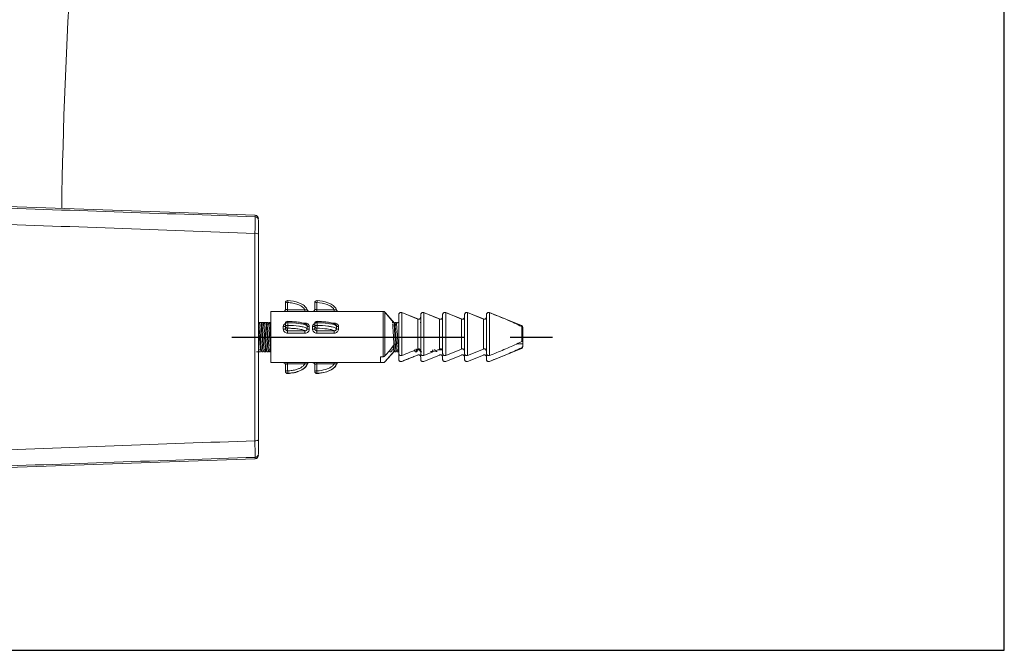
# Model space of a CAD drawing. Header units: millimetres. Extents: x 4288 to 4827, y 1699 to 2080.
# Tile 10 of 12: x 4692 to 4827, y 1699 to 1785. Entities that reach past the tile are written whole.
import ezdxf

# ---------------------------------------------------------------- set-up
doc = ezdxf.new("R2010")
doc.units = ezdxf.units.MM
doc.linetypes.add('CENTER', pattern=[50.8, 31.75, -6.35, 6.35, -6.35])
doc.layers.add('Center', color=1, linetype='CENTER')

# ---------------------------------------------------------------- blocks, each defined once
blk = doc.blocks.new('A$C34BC19C4')
at = {"color": 0, "linetype": 'Continuous'}
for p, q in [((855.36, 0), (855.36, 604.8)), ((0, 0), (855.36, 0))]:
    blk.add_line(p, q, dxfattribs=at)
blk = doc.blocks.new('A$C6A392255')
at = {"color": 7, "linetype": 'Continuous', "lineweight": 15}
for p, q in [((96.87, 35.9), (22.35, 38.5)), ((96.86, 5.07), (96.86, 33.43)), ((97.35, 33.3), (97.35, 5.2)), ((22.35, 0), (96.87, 2.6))]:
    blk.add_line(p, q, dxfattribs=at)
at = {"color": 8, "linetype": 'Continuous', "lineweight": 15}
for p, q in [((96.87, 35.7), (96.87, 35.9)), ((96.87, 2.6), (96.87, 2.8))]:
    blk.add_line(p, q, dxfattribs=at)
at = {"color": 7, "linetype": 'Continuous', "lineweight": 15}
for centre, radius, start, end in [((770.34, 26.28), 700, 173.56497, 179.13701), ((96.85, 35.4), 0.5, 0, 88), ((96.85, 35.2), 0.5, 0.0043, 88.0047), ((96.97, 32.83), 0.608, 51.588, 100.7989), ((96.97, 5.67), 0.608, 259.2011, 308.412), ((96.85, 3.3), 0.5, 271.9953, 359.9957), ((96.85, 3.1), 0.5, 272, 0)]:
    blk.add_arc(centre, radius, start, end, dxfattribs=at)
for points, knots in [([(22.35, 38.29), (34.35, 37.87), (59.19, 37.01), (84.02, 36.15), (96.87, 35.7)], [0, 0, 0, 0, 0.482903, 1, 1, 1, 1]), ([(96.86, 33.43), (84, 33.89), (59.17, 34.8), (34.33, 35.7), (22.35, 36.14)], [0, 0, 0, 0, 0.517743, 1, 1, 1, 1]), ([(96.86, 33.43), (96.86, 33.75), (96.87, 34.38), (96.87, 35.13), (96.87, 35.6), (96.87, 35.67), (96.87, 35.7)], [0, 0, 0, 0, 0.257765, 0.515551, 0.773231, 1, 1, 1, 1]), ([(97.35, 35.2), (97.35, 35.17), (97.35, 35.12), (97.35, 34.72), (97.35, 34.1), (97.35, 33.57), (97.35, 33.3)], [0, 0, 0, 0, 0.226758, 0.484429, 0.742217, 1, 1, 1, 1]), ([(22.35, 2.36), (34.33, 2.8), (59.17, 3.7), (84, 4.61), (96.86, 5.07)], [0, 0, 0, 0, 0.482257, 1, 1, 1, 1]), ([(96.87, 2.8), (96.87, 2.84), (96.87, 2.92), (96.87, 3.45), (96.86, 4.19), (96.86, 4.79), (96.86, 5.07)], [0, 0, 0, 0, 0.257547, 0.51509, 0.772644, 1, 1, 1, 1]), ([(97.35, 5.2), (97.35, 4.96), (97.35, 4.46), (97.35, 3.84), (97.35, 3.4), (97.35, 3.33), (97.35, 3.3)], [0, 0, 0, 0, 0.227373, 0.484931, 0.742465, 1, 1, 1, 1]), ([(96.87, 2.8), (84.02, 2.35), (59.19, 1.49), (34.35, 0.63), (22.35, 0.21)], [0, 0, 0, 0, 0.517097, 1, 1, 1, 1])]:
    blk.add_open_spline(points, degree=3, knots=knots, dxfattribs=at)
blk = doc.blocks.new('A$C06210D0F')
at = {"color": 7, "linetype": 'Continuous', "lineweight": 15}
for p, q in [((3.68, 3.8), (3.68, 4.69)), ((3.98, 4.72), (3.98, 3.74)), ((4, 4.99), (4, 4.99)), ((7.68, 3.8), (7.68, 4.69)), ((7.98, 4.72), (7.98, 3.74)), ((8, 4.99), (8, 4.99)), ((17.05, 3.5), (1.68, 3.5)), ((1.68, 3.5), (1.68, 3.5)), ((1.68, 1.25), (1.68, 3.5)), ((1.68, 2.02), (1.68, 3.5)), ((3.68, 3.77), (3.68, 3.8)), ((3.98, 3.74), (6.33, 3.74)), ((7.68, 3.77), (7.68, 3.8)), ((7.98, 3.74), (10.33, 3.74)), ((17.27, 3.4), (17.27, 3.4)), ((17.27, 3.4), (18.66, 1.76)), ((18.66, 1.84), (17.31, 3.36)), ((19.18, -2.24), (19.18, 3.06)), ((19.18, 1.98), (19.18, 3.06)), ((19.6, 3.34), (19.6, -2.52)), ((19.6, 3.34), (21.77, 2.45)), ((21.77, 2.47), (19.68, 3.3)), ((22.18, -2.24), (22.18, 3.06)), ((22.18, 2.78), (22.18, 3.06)), ((22.6, 3.34), (22.6, -2.52)), ((24.77, 2.47), (23.01, 3.17)), ((25.18, -2.24), (25.18, 3.06)), ((25.18, 2.78), (25.18, 3.06)), ((25.6, 3.34), (25.6, -2.52)), ((25.6, 3.34), (27.77, 2.45)), ((27.77, 2.47), (25.68, 3.3)), ((28.18, -2.24), (28.18, 3.06)), ((28.18, 2.78), (28.18, 3.06)), ((28.6, 3.34), (28.6, -2.52)), ((28.6, 3.34), (30.77, 2.45)), ((30.77, 2.47), (28.68, 3.3)), ((31.18, -2.24), (31.18, 3.06)), ((31.18, 2.78), (31.18, 3.06)), ((31.6, 3.34), (31.6, -2.52)), ((35.99, 1.58), (31.67, 3.31)), ((32.09, 3.14), (31.78, 3.26)), ((0.29, 2), (0.09, 2)), ((0.43, 1.99), (0.36, 1.88)), ((0.63, 2), (0.43, 2)), ((0.64, 1.75), (0.44, 1.75)), ((0.71, 1.88), (0.64, 1.99)), ((0.99, 2), (0.79, 2)), ((1.13, 1.99), (1.06, 1.88)), ((1.33, 2), (1.13, 2)), ((1.34, 1.75), (1.14, 1.75)), ((1.41, 1.88), (1.35, 1.99)), ((1.69, 2), (1.49, 2)), ((3.38, 1.08), (3.38, 1.42)), ((3.68, 1.49), (3.68, 1.86)), ((3.68, 1.17), (3.68, 1.49)), ((4, 1.97), (4, 1.6)), ((7.38, 1.08), (7.38, 1.42)), ((7.68, 1.49), (7.68, 1.86)), ((7.68, 1.17), (7.68, 1.49)), ((8, 1.97), (8, 1.6)), ((18.49, 2), (18.29, 2)), ((18.83, 2), (18.63, 2)), ((18.84, 1.75), (18.67, 1.75)), ((18.91, 1.88), (18.85, 1.99)), ((19.19, 2), (18.99, 2)), ((19.18, 2.04), (19.18, 2)), ((19.18, 1.99), (19.18, 1.93)), ((21.77, -1.64), (21.77, 2.45)), ((22.18, 2), (22.13, 2)), ((24.77, -1.64), (24.77, 2.45)), ((27.77, -1.64), (27.77, 2.45)), ((30.77, -1.64), (30.77, 2.45)), ((36, -0.61), (36, 1.42)), ((1.68, -3.5), (1.68, 1.25)), ((3.98, 1.21), (3.98, 0.86)), ((3.98, 0.86), (6.33, 0.86)), ((3.98, 0.86), (3.98, 0.53)), ((6.33, 0.53), (3.98, 0.53)), ((6.33, 0.86), (6.33, 0.53)), ((7.98, 1.21), (7.98, 0.86)), ((7.98, 0.86), (10.33, 0.86)), ((7.98, 0.86), (7.98, 0.53)), ((10.33, 0.53), (7.98, 0.53)), ((10.33, 0.86), (10.33, 0.53)), ((36.18, 1.3), (36.18, 1.18)), ((36.18, 1.18), (36.18, 1.18)), ((36.18, 1.03), (36.18, 1.18)), ((36.18, 0.97), (36.18, 0.99)), ((36.18, 0.99), (36.18, -0.17)), ((35.33, -0.94), (36.18, -0.94)), ((36.18, -0.94), (36.18, -0.17)), ((36.18, -1.07), (36.18, -0.94)), ((-0.26, -2), (-0.06, -2)), ((0.07, -1.95), (0.08, -1.95)), ((0.08, -1.75), (0.29, -1.75)), ((0.08, -2), (0.28, -2)), ((0.28, -1.95), (0.3, -1.95)), ((0.3, -1.99), (0.36, -1.88)), ((0.44, -2), (0.64, -2)), ((0.71, -1.88), (0.77, -1.99)), ((0.78, -1.75), (0.99, -1.75)), ((0.78, -2), (0.98, -2)), ((1, -1.99), (1.06, -1.88)), ((1.14, -2), (1.34, -2)), ((1.41, -1.88), (1.47, -1.99)), ((1.48, -1.75), (1.68, -1.75)), ((1.48, -2), (1.68, -2)), ((1.68, -3.5), (1.68, -1.74)), ((16.68, -2.69), (16.68, -3.49)), ((17.05, -2.69), (16.68, -2.69)), ((17.27, -3.4), (18.55, -1.91)), ((17.27, -3.4), (18.59, -1.92)), ((17.94, -2), (18.14, -2)), ((18.28, -1.75), (18.49, -1.75)), ((18.64, -2), (18.84, -2)), ((18.91, -1.88), (18.97, -1.99)), ((18.98, -1.75), (19.18, -1.75)), ((18.98, -2), (19.17, -2)), ((19.18, -3.06), (19.18, -1.98)), ((19.18, -2.24), (19.18, -3.06)), ((21.41, -1.91), (21.44, -1.95)), ((21.44, -2), (21.64, -2)), ((21.78, -1.75), (21.99, -1.75)), ((24.77, -1.64), (22.6, -2.52)), ((22.6, -3.33), (24.77, -2.46)), ((22.6, -3.33), (24.77, -2.46)), ((23.54, -1.97), (23.74, -1.97)), ((24.21, -1.91), (24.24, -1.93)), ((24.24, -1.96), (24.44, -1.96)), ((24.56, -1.75), (24.95, -1.75)), ((25, -1.74), (25.08, -1.69)), ((27.77, -1.64), (25.6, -2.52)), ((25.6, -3.33), (27.77, -2.46)), ((25.6, -3.33), (27.77, -2.46)), ((30.77, -1.64), (28.6, -2.52)), ((28.6, -3.33), (30.77, -2.46)), ((28.6, -3.33), (30.77, -2.46)), ((31.6, -3.33), (35.99, -1.57)), ((1.68, -3.5), (17.05, -3.5)), ((1.68, -3.5), (1.68, -3.5)), ((3.68, -4.66), (3.68, -3.77)), ((6.33, -3.67), (3.98, -3.67)), ((3.98, -3.67), (3.98, -4.64)), ((7.68, -4.66), (7.68, -3.77)), ((10.33, -3.67), (7.98, -3.67)), ((7.98, -3.67), (7.98, -4.64)), ((16.68, -3.49), (17.05, -3.49)), ((17.64, -2.98), (17.27, -3.4)), ((17.27, -3.4), (17.27, -3.4)), ((19.56, -3.35), (19.6, -3.33)), ((19.6, -3.33), (19.6, -3.33)), ((19.98, -3.18), (20.91, -2.81)), ((22.18, -2.74), (22.18, -3.06)), ((22.18, -3.06), (22.18, -2.74)), ((22.56, -3.35), (22.6, -3.33)), ((22.6, -3.33), (22.6, -3.33)), ((25.18, -2.74), (25.18, -3.06)), ((25.18, -3.06), (25.18, -2.74)), ((25.56, -3.35), (25.6, -3.33)), ((25.6, -3.33), (25.6, -3.33)), ((28.18, -2.74), (28.18, -3.06)), ((28.18, -3.06), (28.18, -2.74)), ((28.56, -3.35), (28.6, -3.33)), ((28.6, -3.33), (28.6, -3.33)), ((31.18, -2.74), (31.18, -3.06)), ((31.18, -3.06), (31.18, -2.74)), ((31.56, -3.35), (31.6, -3.33)), ((32.48, -2.98), (31.6, -3.33)), ((31.6, -3.33), (31.6, -3.33)), ((3.68, -4.69), (3.68, -4.66)), ((4, -4.96), (4, -4.99)), ((4, -4.99), (4, -4.99)), ((7.68, -4.69), (7.68, -4.66)), ((8, -4.96), (8, -4.99)), ((8, -4.99), (8, -4.99))]:
    blk.add_line(p, q, dxfattribs=at)
at = {"color": 8, "linetype": 'Continuous', "lineweight": 15}
for p, q in [((3.98, 3.74), (3.98, 3.5)), ((6.33, 3.74), (6.33, 3.5)), ((7.98, 3.74), (7.98, 3.5)), ((10.33, 3.74), (10.33, 3.5)), ((17.05, -2.69), (17.05, 3.5)), ((17.27, 3.4), (17.27, -2.59)), ((6.04, 1.91), (6.33, 1.91)), ((6.33, 1.91), (6.33, 1.79)), ((10.04, 1.91), (10.33, 1.91)), ((10.33, 1.91), (10.33, 1.79)), ((18.66, 1.75), (18.66, 1.84)), ((24.95, -1.75), (24.95, -1.65)), ((25, -1.64), (25, -1.74)), ((3.98, -3.67), (3.98, -3.5)), ((6.33, -3.67), (6.33, -3.5)), ((7.98, -3.67), (7.98, -3.5)), ((10.33, -3.67), (10.33, -3.5)), ((17.05, -3.5), (17.05, -3.49))]:
    blk.add_line(p, q, dxfattribs=at)
at = {"color": 7, "linetype": 'Continuous', "lineweight": 15, "flags": 128}
for points in [[(19.2, 3.17), (19.19, 3.13), (19.18, 3.06)], [(22.2, 3.17), (22.19, 3.13), (22.18, 3.06)], [(25.2, 3.17), (25.19, 3.13), (25.18, 3.06)], [(28.2, 3.17), (28.19, 3.13), (28.18, 3.06)], [(31.2, 3.17), (31.19, 3.13), (31.18, 3.06)], [(3.38, 1.42), (3.44, 1.42), (3.5, 1.43), (3.55, 1.44), (3.6, 1.46), (3.63, 1.47), (3.66, 1.5), (3.68, 1.52), (3.68, 1.54)], [(4, 1.97), (3.94, 1.97), (3.88, 1.96), (3.83, 1.95), (3.78, 1.94), (3.74, 1.92), (3.71, 1.9), (3.69, 1.88), (3.68, 1.86)], [(3.68, 1.49), (3.69, 1.51), (3.71, 1.53), (3.74, 1.55), (3.78, 1.57), (3.83, 1.58), (3.88, 1.59), (3.94, 1.59), (4, 1.6)], [(3.98, 2.14), (3.99, 2.16), (3.99, 2.16), (3.99, 2.15), (4, 2.14), (4, 2.11), (4, 2.07), (4, 2.02), (4, 1.97)], [(7.38, 1.42), (7.44, 1.42), (7.5, 1.43), (7.55, 1.44), (7.6, 1.46), (7.63, 1.47), (7.66, 1.5), (7.68, 1.52), (7.68, 1.54)], [(8, 1.97), (7.94, 1.97), (7.88, 1.96), (7.83, 1.95), (7.78, 1.94), (7.74, 1.92), (7.71, 1.9), (7.69, 1.88), (7.68, 1.86)], [(7.68, 1.49), (7.69, 1.51), (7.71, 1.53), (7.74, 1.55), (7.78, 1.57), (7.83, 1.58), (7.88, 1.59), (7.94, 1.59), (8, 1.6)], [(7.98, 2.14), (7.99, 2.16), (7.99, 2.16), (7.99, 2.15), (8, 2.14), (8, 2.11), (8, 2.07), (8, 2.02), (8, 1.97)], [(18.8, 1.75), (18.73, 1.78), (18.66, 1.84)], [(3.38, 1.08), (3.44, 1.08), (3.5, 1.08), (3.55, 1.09), (3.6, 1.1), (3.63, 1.12), (3.66, 1.13), (3.68, 1.15), (3.68, 1.17)], [(7.38, 1.08), (7.44, 1.08), (7.5, 1.08), (7.55, 1.09), (7.6, 1.1), (7.63, 1.12), (7.66, 1.13), (7.68, 1.15), (7.68, 1.17)], [(22.14, -2), (22.24, -2), (22.34, -2)]]:
    blk.add_lwpolyline(points, dxfattribs=at)
at = {"color": 7, "linetype": 'Continuous', "lineweight": 15}
for centre, radius, start, end in [((3.98, 4.69), 0.3, 86.892, 179.9098), ((3.91, 3.72), 1, 85.7255, 103.0242), ((3.98, 4.69), 0.3, 86.9786, 90), ((7.98, 4.69), 0.3, 86.892, 179.9098), ((7.91, 3.72), 1, 85.7255, 103.0242), ((7.98, 4.69), 0.3, 86.9786, 90), ((3.38, 3.8), 0.3, 274.6722, 359.9923), ((3.38, 3.8), 0.3, 274.6767, 328.8176), ((7.38, 3.8), 0.3, 274.6722, 359.9923), ((7.38, 3.8), 0.3, 274.6767, 328.8176), ((17.05, 3.2), 0.3, 41.6335, 90), ((19.48, 3.06), 0.3, 68.1986, 153.8982), ((19.48, 3.06), 0.3, 89.712, 154.8125), ((21.88, 2.74), 0.3, 248.1986, 0), ((22.48, 3.06), 0.3, 68.1986, 153.8982), ((22.48, 3.06), 0.3, 89.7113, 154.8125), ((24.88, 2.74), 0.3, 248.1986, 0), ((25.48, 3.06), 0.3, 68.1986, 153.8982), ((25.48, 3.06), 0.3, 89.7116, 154.8125), ((27.88, 2.74), 0.3, 248.1986, 0), ((28.48, 3.06), 0.3, 68.1986, 153.8982), ((28.48, 3.06), 0.3, 89.7119, 154.8125), ((30.88, 2.74), 0.3, 248.1986, 0), ((31.48, 3.06), 0.3, 68.1986, 153.8982), ((31.48, 3.06), 0.3, 89.712, 154.8125), ((3.97, 1.85), 0.291, 88.1152, 177.9822), ((3.97, 1.5), 0.291, 182.0178, 271.8848), ((0.27, 1.55), 3.73, 354.6735, 0.6354), ((6.91, 1.81), 0.39, 229.4461, 275.0795), ((7.97, 1.85), 0.291, 88.1152, 177.9822), ((7.97, 1.5), 0.291, 182.0178, 271.8848), ((4.27, 1.55), 3.73, 354.6735, 0.6354), ((10.91, 1.81), 0.39, 229.4461, 275.0795), ((35.88, 1.3), 0.3, 0, 68.1986), ((6.89, 1.54), 0.465, 239.2113, 276.2375), ((10.89, 1.54), 0.465, 239.2113, 276.2375), ((35.88, -1.3), 0.3, 291.8014, 0), ((18.88, -2.04), 0.3, 7.6056, 70.1019), ((24.95, -1.65), 0.1, 270, 300), ((3.38, -3.8), 0.3, 0.0014, 44.0334), ((6.94, -3.8), 0.3, 94.6855, 164.0626), ((7.38, -3.8), 0.3, 0.0014, 44.0334), ((10.94, -3.8), 0.3, 94.6855, 164.0626), ((17.05, -3.2), 0.3, 270, 318.3665), ((3.91, -5.64), 1, 85.7255, 103.0242), ((3.98, -4.66), 0.3, 180.0902, 273.108), ((3.98, -4.69), 0.3, 180, 273.0214), ((3.98, -4.69), 0.3, 180.0902, 273.108), ((-19.96, -5.98), 23.98, 2.4379, 3.2074), ((7.91, -5.64), 1, 85.7255, 103.0242), ((7.98, -4.66), 0.3, 180.0902, 273.108), ((7.98, -4.69), 0.3, 180, 273.0214), ((7.98, -4.69), 0.3, 180.0902, 273.108), ((-15.96, -5.98), 23.98, 2.4379, 3.2074)]:
    blk.add_arc(centre, radius, start, end, dxfattribs=at)
at = {"color": 8, "linetype": 'Continuous', "lineweight": 15}
for centre, radius, start, end in [((19.72, 3.96), 15.75, 176.2246, 177.2323), ((23.72, 3.96), 15.75, 176.2246, 177.2323), ((3.38, 3.8), 0.3, 328.82, 359.9995), ((7.38, 3.8), 0.3, 328.82, 359.9995), ((3.38, -3.8), 0.3, 44.0332, 85.3165), ((3.38, -3.77), 0.297, 0.1185, 64.7223), ((6.94, -3.77), 0.298, 115.3617, 163.8507), ((7.38, -3.8), 0.3, 44.0332, 85.3165), ((7.38, -3.77), 0.297, 0.1185, 64.7223), ((10.94, -3.77), 0.298, 115.3617, 163.8507)]:
    blk.add_arc(centre, radius, start, end, dxfattribs=at)
at = {"color": 7, "linetype": 'Continuous', "lineweight": 15}
for points, knots in [([(6.33, 3.74), (6.3, 3.79), (6.22, 3.93), (6.03, 4.1), (5.75, 4.29), (5.31, 4.49), (4.7, 4.65), (4.22, 4.7), (3.98, 4.72)], [0, 0, 0, 0, 0.068066, 0.175004, 0.286423, 0.455384, 0.724229, 1, 1, 1, 1]), ([(4, 4.99), (4.51, 4.93), (5.18, 4.85), (6, 4.48), (6.4, 4.18), (6.6, 3.87), (6.64, 3.75), (6.65, 3.72)], [0, 0, 0, 0, 0.493059, 0.652398, 0.874608, 0.966543, 1, 1, 1, 1]), ([(10.33, 3.74), (10.3, 3.79), (10.17, 4.01), (9.83, 4.25), (9.09, 4.59), (8.46, 4.66), (7.98, 4.72)], [0, 0, 0, 0, 0.068236, 0.286198, 0.45558, 1, 1, 1, 1]), ([(8, 4.99), (8.51, 4.93), (9.18, 4.85), (10, 4.48), (10.4, 4.18), (10.6, 3.87), (10.64, 3.75), (10.65, 3.72)], [0, 0, 0, 0, 0.493059, 0.652398, 0.874608, 0.966543, 1, 1, 1, 1]), ([(3.68, 3.8), (3.68, 3.79), (3.69, 3.75), (3.67, 3.69), (3.64, 3.65), (3.64, 3.65)], [0, 0, 0, 0, 0.13658, 0.860781, 1, 1, 1, 1]), ([(3.68, 3.8), (3.68, 3.8), (3.69, 3.79), (3.74, 3.78), (3.82, 3.76), (3.9, 3.74), (3.96, 3.74), (3.98, 3.74)], [0, 0, 0, 0, 0.213325, 0.428609, 0.646172, 0.861726, 1, 1, 1, 1]), ([(6.33, 3.74), (6.34, 3.74), (6.37, 3.73), (6.42, 3.72), (6.5, 3.71), (6.55, 3.71), (6.6, 3.71), (6.64, 3.72), (6.65, 3.72), (6.65, 3.72)], [0, 0, 0, 0, 0.027434, 0.231118, 0.301702, 0.519144, 0.581325, 0.782015, 1, 1, 1, 1]), ([(6.71, 3.61), (6.69, 3.64), (6.66, 3.67), (6.66, 3.71), (6.65, 3.72)], [0, 0, 0, 0, 0.808383, 1, 1, 1, 1]), ([(6.93, 3.5), (6.93, 3.5), (6.93, 3.5), (6.9, 3.5), (6.86, 3.51), (6.79, 3.54), (6.73, 3.58), (6.71, 3.61), (6.71, 3.61)], [0, 0, 0, 0, 0.002336, 0.099023, 0.278707, 0.572544, 0.968674, 1, 1, 1, 1]), ([(7.68, 3.8), (7.68, 3.79), (7.69, 3.75), (7.67, 3.69), (7.64, 3.65), (7.64, 3.65)], [0, 0, 0, 0, 0.13658, 0.860781, 1, 1, 1, 1]), ([(7.68, 3.8), (7.68, 3.8), (7.69, 3.79), (7.74, 3.78), (7.82, 3.76), (7.9, 3.74), (7.96, 3.74), (7.98, 3.74)], [0, 0, 0, 0, 0.2133253, 0.4286089, 0.6461721, 0.8617265, 1, 1, 1, 1]), ([(10.33, 3.74), (10.34, 3.74), (10.37, 3.73), (10.42, 3.72), (10.5, 3.71), (10.55, 3.71), (10.6, 3.71), (10.64, 3.72), (10.65, 3.72), (10.65, 3.72)], [0, 0, 0, 0, 0.027434, 0.231118, 0.301702, 0.519144, 0.581325, 0.782015, 1, 1, 1, 1]), ([(10.71, 3.61), (10.69, 3.64), (10.66, 3.67), (10.66, 3.71), (10.65, 3.72)], [0, 0, 0, 0, 0.808383, 1, 1, 1, 1]), ([(10.93, 3.5), (10.93, 3.5), (10.93, 3.5), (10.9, 3.5), (10.86, 3.51), (10.79, 3.54), (10.73, 3.58), (10.71, 3.61), (10.71, 3.61)], [0, 0, 0, 0, 0.002336, 0.099023, 0.278707, 0.572544, 0.968674, 1, 1, 1, 1]), ([(19.18, 3.06), (19.18, 3.06), (19.18, 3.1), (19.19, 3.15), (19.21, 3.18), (19.22, 3.19)], [0, 0, 0, 0, 0.059523, 0.864176, 1, 1, 1, 1]), ([(22.18, 2.74), (22.18, 2.74), (22.18, 2.7), (22.17, 2.62), (22.11, 2.53), (22.04, 2.46), (21.95, 2.43), (21.86, 2.42), (21.8, 2.44), (21.77, 2.45)], [0, 0, 0, 0, 0.011379, 0.207261, 0.407026, 0.550454, 0.702586, 0.855025, 1, 1, 1, 1]), ([(22.18, 3.06), (22.18, 3.06), (22.18, 3.1), (22.19, 3.15), (22.21, 3.18), (22.22, 3.19)], [0, 0, 0, 0, 0.059523, 0.864176, 1, 1, 1, 1]), ([(22.6, 3.34), (22.96, 3.19), (23.69, 2.9), (24.41, 2.6), (24.77, 2.45)], [0, 0, 0, 0, 0.499977, 1, 1, 1, 1]), ([(25.18, 2.74), (25.18, 2.74), (25.18, 2.7), (25.17, 2.62), (25.11, 2.53), (25.04, 2.46), (24.95, 2.43), (24.86, 2.42), (24.8, 2.44), (24.77, 2.45)], [0, 0, 0, 0, 0.011379, 0.207261, 0.407026, 0.550454, 0.702586, 0.855025, 1, 1, 1, 1]), ([(25.18, 3.06), (25.18, 3.06), (25.18, 3.1), (25.19, 3.15), (25.21, 3.18), (25.22, 3.19)], [0, 0, 0, 0, 0.059523, 0.864176, 1, 1, 1, 1]), ([(28.18, 2.74), (28.18, 2.74), (28.18, 2.7), (28.17, 2.62), (28.11, 2.53), (28.04, 2.46), (27.95, 2.43), (27.86, 2.42), (27.8, 2.44), (27.77, 2.45)], [0, 0, 0, 0, 0.011379, 0.207261, 0.407026, 0.550454, 0.702586, 0.855025, 1, 1, 1, 1]), ([(28.18, 3.06), (28.18, 3.06), (28.18, 3.1), (28.19, 3.15), (28.21, 3.18), (28.22, 3.19)], [0, 0, 0, 0, 0.059523, 0.864176, 1, 1, 1, 1]), ([(31.18, 2.74), (31.18, 2.74), (31.18, 2.7), (31.17, 2.62), (31.11, 2.53), (31.04, 2.46), (30.95, 2.43), (30.86, 2.42), (30.8, 2.44), (30.77, 2.45)], [0, 0, 0, 0, 0.011379, 0.207261, 0.407026, 0.550454, 0.702586, 0.855025, 1, 1, 1, 1]), ([(31.18, 3.06), (31.18, 3.06), (31.18, 3.1), (31.19, 3.15), (31.21, 3.18), (31.22, 3.19)], [0, 0, 0, 0, 0.059523, 0.864176, 1, 1, 1, 1]), ([(31.6, 3.34), (32.41, 3.01), (33.56, 2.55), (35.03, 1.91), (35.67, 1.59), (36, 1.42)], [0, 0, 0, 0, 0.548068, 0.773865, 1, 1, 1, 1]), ([(0, 1.52), (0, 1.48), (0.02, 1.37), (0.05, 1), (0.09, 0.47), (0.13, -0.13), (0.17, -0.72), (0.2, -1.22), (0.24, -1.57), (0.27, -1.74), (0.28, -1.73), (0.28, -1.73)], [0, 0, 0, 0, 0.052408, 0.18512, 0.317834, 0.450548, 0.583264, 0.715979, 0.848694, 0.981405, 1, 1, 1, 1]), ([(0.09, 1.95), (0.1, 1.96), (0.12, 2.01), (0.16, 1.66), (0.21, 0.97), (0.26, 0.07), (0.31, -0.85), (0.36, -1.57), (0.4, -1.96), (0.42, -1.95), (0.43, -1.95)], [0, 0, 0, 0, 0.0581409, 0.2066501, 0.3551604, 0.5036724, 0.6521839, 0.8006943, 0.9492032, 1, 1, 1, 1]), ([(0.29, 1.95), (0.3, 1.96), (0.32, 2.01), (0.36, 1.66), (0.41, 0.97), (0.46, 0.07), (0.51, -0.85), (0.56, -1.58), (0.6, -1.98), (0.63, -1.96), (0.64, -1.95)], [0, 0, 0, 0, 0.057032, 0.201548, 0.346066, 0.490585, 0.635106, 0.779625, 0.924142, 1, 1, 1, 1]), ([(0.45, 1.73), (0.42, 1.78), (0.38, 1.86), (0.33, 1.95), (0.3, 1.99)], [0, 0, 0, 0, 0.4998658, 1, 1, 1, 1]), ([(0.43, 1.95), (0.44, 1.97), (0.46, 1.99), (0.48, 1.83), (0.49, 1.75)], [0, 0, 0, 0, 0.551734, 1, 1, 1, 1]), ([(0.78, -1.72), (0.78, -1.73), (0.76, -1.74), (0.73, -1.54), (0.69, -1.17), (0.65, -0.66), (0.61, -0.07), (0.58, 0.52), (0.54, 1.06), (0.5, 1.47), (0.47, 1.7), (0.45, 1.71), (0.45, 1.71)], [0, 0, 0, 0, 0.059128, 0.171255, 0.28338, 0.395507, 0.507632, 0.619759, 0.731884, 0.84401, 0.956135, 1, 1, 1, 1]), ([(0.63, 1.95), (0.64, 1.97), (0.66, 2), (0.67, 1.89), (0.67, 1.86)], [0, 0, 0, 0, 0.746499, 1, 1, 1, 1]), ([(0.78, 1.99), (0.75, 1.95), (0.71, 1.87), (0.66, 1.79), (0.64, 1.75)], [0, 0, 0, 0, 0.5335106, 1, 1, 1, 1]), ([(0.64, 1.73), (0.65, 1.74), (0.66, 1.76), (0.69, 1.61), (0.73, 1.28), (0.77, 0.79), (0.81, 0.22), (0.84, -0.38), (0.88, -0.94), (0.92, -1.38), (0.95, -1.67), (0.98, -1.71), (0.98, -1.72)], [0, 0, 0, 0, 0.031374, 0.142005, 0.252634, 0.363264, 0.473891, 0.58452, 0.695146, 0.805776, 0.916403, 1, 1, 1, 1]), ([(0.78, 1.96), (0.79, 1.97), (0.82, 2), (0.87, 1.57), (0.92, 0.83), (0.97, -0.09), (1.02, -0.99), (1.07, -1.66), (1.11, -2), (1.13, -1.97), (1.13, -1.96)], [0, 0, 0, 0, 0.114586, 0.257505, 0.400424, 0.543344, 0.686263, 0.829181, 0.972097, 1, 1, 1, 1]), ([(0.99, 1.95), (1, 1.96), (1.02, 1.98), (1.07, 1.57), (1.12, 0.83), (1.17, -0.09), (1.22, -0.99), (1.27, -1.67), (1.31, -2.03), (1.34, -1.96), (1.35, -1.94)], [0, 0, 0, 0, 0.07744, 0.217689, 0.357939, 0.49819, 0.638438, 0.778685, 0.918932, 1, 1, 1, 1]), ([(1.15, 1.74), (1.12, 1.78), (1.07, 1.86), (1.02, 1.95), (1, 1.99)], [0, 0, 0, 0, 0.4998321, 1, 1, 1, 1]), ([(1.13, 1.96), (1.15, 1.97), (1.16, 1.98), (1.18, 1.81), (1.19, 1.75)], [0, 0, 0, 0, 0.700551, 1, 1, 1, 1]), ([(1.48, -1.74), (1.48, -1.74), (1.47, -1.77), (1.44, -1.65), (1.4, -1.35), (1.37, -0.88), (1.33, -0.32), (1.29, 0.28), (1.25, 0.85), (1.22, 1.32), (1.18, 1.64), (1.16, 1.7), (1.15, 1.73)], [0, 0, 0, 0, 0.012581, 0.124202, 0.235825, 0.347444, 0.459065, 0.570684, 0.682307, 0.793927, 0.90555, 1, 1, 1, 1]), ([(1.33, 1.96), (1.35, 1.98), (1.36, 2), (1.37, 1.86), (1.38, 1.84)], [0, 0, 0, 0, 0.868558, 1, 1, 1, 1]), ([(1.48, 1.99), (1.45, 1.95), (1.41, 1.87), (1.36, 1.79), (1.34, 1.75)], [0, 0, 0, 0, 0.535126, 1, 1, 1, 1]), ([(1.34, 1.73), (1.35, 1.73), (1.37, 1.73), (1.41, 1.49), (1.45, 1.09), (1.48, 0.56), (1.52, -0.03), (1.56, -0.62), (1.6, -1.14), (1.63, -1.52), (1.66, -1.72), (1.68, -1.72), (1.68, -1.72)], [0, 0, 0, 0, 0.077518, 0.188412, 0.29931, 0.410205, 0.521105, 0.632002, 0.742901, 0.853796, 0.964694, 1, 1, 1, 1]), ([(1.48, 1.98), (1.49, 1.98), (1.53, 1.98), (1.58, 1.47), (1.63, 0.7), (1.66, 0.02), (1.68, -0.28), (1.68, -0.31)], [0, 0, 0, 0, 0.23889, 0.484858, 0.730825, 0.97679, 1, 1, 1, 1]), ([(3.98, 2.14), (4.4, 2.13), (5.08, 2.1), (5.84, 1.98), (6.21, 1.87), (6.3, 1.81), (6.33, 1.79)], [0, 0, 0, 0, 0.472067, 0.778735, 0.931401, 1, 1, 1, 1]), ([(6.65, 1.51), (6.65, 1.52), (6.61, 1.56), (6.45, 1.66), (6.13, 1.75), (5.72, 1.83), (5.2, 1.9), (4.62, 1.95), (4.18, 1.96), (4, 1.97)], [0, 0, 0, 0, 0.020832, 0.12545, 0.283902, 0.42695, 0.573375, 0.828545, 1, 1, 1, 1]), ([(4, 1.6), (4.51, 1.57), (5.19, 1.55), (6.01, 1.41), (6.41, 1.3), (6.6, 1.19), (6.64, 1.15), (6.65, 1.14)], [0, 0, 0, 0, 0.493059, 0.6523984, 0.8746083, 0.9665434, 1, 1, 1, 1]), ([(6.33, 1.91), (6.34, 1.91), (6.41, 1.91), (6.55, 1.89), (6.72, 1.82), (6.85, 1.71), (6.93, 1.57), (6.94, 1.47), (6.94, 1.42)], [0, 0, 0, 0, 0.0168916, 0.2353719, 0.4507719, 0.6241792, 0.8280698, 1, 1, 1, 1]), ([(6.6, 1.67), (6.58, 1.69), (6.54, 1.73), (6.45, 1.78), (6.37, 1.79), (6.33, 1.79)], [0, 0, 0, 0, 0.2646, 0.601364, 1, 1, 1, 1]), ([(6.65, 1.14), (6.65, 1.17), (6.65, 1.29), (6.65, 1.42), (6.65, 1.51)], [0, 0, 0, 0, 0.234311, 1, 1, 1, 1]), ([(6.94, 1.42), (6.94, 1.33), (6.94, 1.22), (6.94, 1.1), (6.94, 1.08)], [0, 0, 0, 0, 0.76562, 1, 1, 1, 1]), ([(7.98, 2.14), (8.4, 2.13), (9.08, 2.1), (9.84, 1.98), (10.21, 1.87), (10.3, 1.81), (10.33, 1.79)], [0, 0, 0, 0, 0.472067, 0.778735, 0.931401, 1, 1, 1, 1]), ([(10.65, 1.51), (10.65, 1.52), (10.61, 1.56), (10.45, 1.66), (10.01, 1.79), (9.34, 1.89), (8.62, 1.95), (8.18, 1.96), (8, 1.97)], [0, 0, 0, 0, 0.020848, 0.125544, 0.284114, 0.573057, 0.828417, 1, 1, 1, 1]), ([(8, 1.6), (8.51, 1.57), (9.19, 1.55), (10.01, 1.41), (10.41, 1.3), (10.6, 1.19), (10.64, 1.15), (10.65, 1.14)], [0, 0, 0, 0, 0.493059, 0.6523984, 0.8746083, 0.9665434, 1, 1, 1, 1]), ([(10.33, 1.91), (10.34, 1.91), (10.41, 1.91), (10.55, 1.89), (10.72, 1.82), (10.85, 1.71), (10.93, 1.57), (10.94, 1.47), (10.94, 1.42)], [0, 0, 0, 0, 0.016892, 0.235372, 0.450772, 0.624179, 0.82807, 1, 1, 1, 1]), ([(10.6, 1.67), (10.58, 1.69), (10.54, 1.73), (10.45, 1.78), (10.37, 1.79), (10.33, 1.79)], [0, 0, 0, 0, 0.2646, 0.601364, 1, 1, 1, 1]), ([(10.65, 1.14), (10.65, 1.17), (10.65, 1.29), (10.65, 1.42), (10.65, 1.51)], [0, 0, 0, 0, 0.234311, 1, 1, 1, 1]), ([(10.94, 1.42), (10.94, 1.33), (10.94, 1.22), (10.94, 1.1), (10.94, 1.08)], [0, 0, 0, 0, 0.76562, 1, 1, 1, 1]), ([(18.33, 1.8), (18.35, 1.71), (18.37, 1.5), (18.42, 0.77), (18.47, -0.13), (18.52, -1.04), (18.57, -1.69), (18.61, -2.01), (18.63, -1.97), (18.63, -1.97)], [0, 0, 0, 0, 0.1215212, 0.2923872, 0.4632529, 0.6341164, 0.8049783, 0.9758399, 1, 1, 1, 1]), ([(18.49, 1.95), (18.5, 1.96), (18.53, 1.97), (18.57, 1.53), (18.62, 0.79), (18.67, -0.14), (18.72, -1.03), (18.77, -1.7), (18.82, -2.03), (18.84, -1.96), (18.85, -1.94)], [0, 0, 0, 0, 0.084754, 0.224634, 0.364514, 0.504393, 0.644271, 0.784148, 0.924026, 1, 1, 1, 1]), ([(18.65, 1.74), (18.62, 1.78), (18.57, 1.86), (18.52, 1.95), (18.5, 1.99)], [0, 0, 0, 0, 0.499852, 1, 1, 1, 1]), ([(18.63, 1.96), (18.65, 1.97), (18.67, 1.98), (18.68, 1.8), (18.69, 1.75)], [0, 0, 0, 0, 0.7467589, 1, 1, 1, 1]), ([(18.98, -1.73), (18.97, -1.73), (18.95, -1.72), (18.92, -1.47), (18.88, -1.06), (18.84, -0.52), (18.8, 0.08), (18.77, 0.66), (18.73, 1.18), (18.69, 1.54), (18.66, 1.73), (18.65, 1.73), (18.65, 1.72)], [0, 0, 0, 0, 0.08596, 0.197528, 0.309094, 0.420664, 0.532232, 0.643801, 0.755368, 0.866935, 0.9785, 1, 1, 1, 1]), ([(18.88, 1.64), (18.85, 1.64), (18.8, 1.64), (18.72, 1.69), (18.68, 1.73), (18.66, 1.76)], [0, 0, 0, 0, 0.296645, 0.593057, 1, 1, 1, 1]), ([(18.83, 1.96), (18.85, 1.98), (18.86, 2), (18.88, 1.85), (18.88, 1.84)], [0, 0, 0, 0, 0.8983045, 1, 1, 1, 1]), ([(18.98, 1.99), (18.95, 1.95), (18.91, 1.87), (18.86, 1.79), (18.84, 1.75)], [0, 0, 0, 0, 0.534061, 1, 1, 1, 1]), ([(18.84, 1.75), (18.84, 1.75), (18.86, 1.78), (18.88, 1.66), (18.92, 1.38), (18.96, 0.92), (19, 0.36), (19.03, -0.24), (19.07, -0.81), (19.11, -1.29), (19.15, -1.63), (19.17, -1.7), (19.18, -1.74)], [0, 0, 0, 0, 0.004633, 0.11547, 0.226306, 0.337142, 0.447977, 0.558814, 0.66965, 0.780487, 0.891323, 1, 1, 1, 1]), ([(18.98, 1.98), (18.98, 1.99), (18.98, 2.01), (18.99, 1.99), (18.99, 1.96)], [0, 0, 0, 0, 0.09243, 1, 1, 1, 1]), ([(36, 1.42), (36.01, 1.41), (36.07, 1.38), (36.14, 1.27), (36.18, 1.14), (36.18, 1.03), (36.18, 0.99)], [0, 0, 0, 0, 0.127367, 0.372978, 0.727811, 1, 1, 1, 1]), ([(3.98, 0.53), (3.94, 0.54), (3.83, 0.54), (3.66, 0.61), (3.51, 0.73), (3.4, 0.9), (3.39, 1.02), (3.38, 1.08)], [0, 0, 0, 0, 0.145418, 0.368001, 0.585083, 0.794333, 1, 1, 1, 1]), ([(3.68, 1.17), (3.69, 1.14), (3.69, 1.07), (3.75, 0.98), (3.82, 0.9), (3.91, 0.87), (3.96, 0.86), (3.98, 0.86)], [0, 0, 0, 0, 0.213325, 0.428609, 0.646172, 0.861726, 1, 1, 1, 1]), ([(6.33, 0.86), (6.3, 0.88), (6.23, 0.93), (6.04, 0.99), (5.75, 1.05), (5.31, 1.13), (4.7, 1.19), (4.23, 1.2), (3.98, 1.21)], [0, 0, 0, 0, 0.068066, 0.175004, 0.286423, 0.455384, 0.724229, 1, 1, 1, 1]), ([(6.33, 0.86), (6.34, 0.86), (6.37, 0.86), (6.42, 0.86), (6.5, 0.88), (6.55, 0.91), (6.6, 0.97), (6.65, 1.04), (6.65, 1.1), (6.65, 1.14)], [0, 0, 0, 0, 0.027434, 0.231118, 0.301702, 0.519144, 0.581325, 0.782015, 1, 1, 1, 1]), ([(6.94, 1.08), (6.94, 1.07), (6.94, 1.01), (6.92, 0.88), (6.84, 0.76), (6.73, 0.66), (6.58, 0.56), (6.42, 0.54), (6.33, 0.53)], [0, 0, 0, 0, 0.017458, 0.217503, 0.421286, 0.48534, 0.710599, 1, 1, 1, 1]), ([(7.98, 0.53), (7.94, 0.54), (7.83, 0.54), (7.66, 0.61), (7.51, 0.73), (7.4, 0.9), (7.39, 1.02), (7.38, 1.08)], [0, 0, 0, 0, 0.145418, 0.368001, 0.585083, 0.794333, 1, 1, 1, 1]), ([(7.68, 1.17), (7.69, 1.14), (7.69, 1.07), (7.75, 0.98), (7.82, 0.9), (7.91, 0.87), (7.96, 0.86), (7.98, 0.86)], [0, 0, 0, 0, 0.213325, 0.428609, 0.646172, 0.861726, 1, 1, 1, 1]), ([(10.33, 0.86), (10.3, 0.88), (10.18, 0.96), (9.83, 1.04), (9.09, 1.16), (8.46, 1.19), (7.98, 1.21)], [0, 0, 0, 0, 0.068236, 0.2861976, 0.4555805, 1, 1, 1, 1]), ([(10.33, 0.86), (10.34, 0.86), (10.37, 0.86), (10.42, 0.86), (10.5, 0.88), (10.55, 0.91), (10.6, 0.97), (10.65, 1.04), (10.65, 1.1), (10.65, 1.14)], [0, 0, 0, 0, 0.027434, 0.231118, 0.301702, 0.519144, 0.581325, 0.782015, 1, 1, 1, 1]), ([(10.94, 1.08), (10.94, 1.07), (10.94, 1.01), (10.92, 0.88), (10.84, 0.76), (10.73, 0.66), (10.58, 0.56), (10.42, 0.54), (10.33, 0.53)], [0, 0, 0, 0, 0.017458, 0.217503, 0.421286, 0.48534, 0.710599, 1, 1, 1, 1]), ([(18.66, -0.94), (18.41, -1.25), (17.97, -1.81), (17.49, -2.35), (17.27, -2.59)], [0, 0, 0, 0, 0.555879, 1, 1, 1, 1]), ([(18.41, -1.25), (18.42, -1.33), (18.44, -1.55), (18.46, -1.71), (18.48, -1.72), (18.48, -1.72)], [0, 0, 0, 0, 0.293045, 0.797879, 1, 1, 1, 1]), ([(18.86, -0.82), (18.89, -0.82), (18.94, -0.82), (19.02, -0.86), (19.1, -0.93), (19.16, -1.03), (19.18, -1.12), (19.18, -1.17), (19.18, -1.17)], [0, 0, 0, 0, 0.144515, 0.284445, 0.475706, 0.717754, 0.962839, 1, 1, 1, 1]), ([(36, -0.61), (35.68, -0.77), (35.05, -1.09), (33.74, -1.65), (32.59, -2.13), (31.76, -2.46), (31.6, -2.52)], [0, 0, 0, 0, 0.221564, 0.44372, 0.889151, 1, 1, 1, 1]), ([(36.18, -0.17), (36.18, -0.2), (36.18, -0.3), (36.15, -0.44), (36.07, -0.56), (36.01, -0.6), (36, -0.61)], [0, 0, 0, 0, 0.133829, 0.620556, 0.872451, 1, 1, 1, 1]), ([(36, -1.46), (36, -1.46), (36.03, -1.45), (36.06, -1.42), (36.11, -1.36), (36.17, -1.25), (36.18, -1.14), (36.18, -1.07)], [0, 0, 0, 0, 0.025596, 0.19508, 0.24725, 0.564914, 1, 1, 1, 1]), ([(0.28, -1.74), (0.31, -1.78), (0.36, -1.87), (0.41, -1.95), (0.43, -1.99)], [0, 0, 0, 0, 0.4999005, 1, 1, 1, 1]), ([(0.65, -1.99), (0.67, -1.95), (0.72, -1.87), (0.77, -1.79), (0.79, -1.75)], [0, 0, 0, 0, 0.520272, 1, 1, 1, 1]), ([(0.74, -1.83), (0.75, -1.89), (0.77, -2.01), (0.78, -1.97), (0.78, -1.95)], [0, 0, 0, 0, 0.537003, 1, 1, 1, 1]), ([(0.93, -1.75), (0.94, -1.85), (0.97, -2.03), (0.99, -1.97), (1, -1.94)], [0, 0, 0, 0, 0.525163, 1, 1, 1, 1]), ([(0.98, -1.74), (1.01, -1.78), (1.06, -1.87), (1.11, -1.95), (1.13, -1.99)], [0, 0, 0, 0, 0.499875, 1, 1, 1, 1]), ([(1.35, -1.99), (1.37, -1.95), (1.42, -1.86), (1.47, -1.78), (1.5, -1.74)], [0, 0, 0, 0, 0.500085, 1, 1, 1, 1]), ([(1.44, -1.83), (1.45, -1.91), (1.47, -2.02), (1.48, -1.98), (1.48, -1.97)], [0, 0, 0, 0, 0.74065, 1, 1, 1, 1]), ([(1.63, -1.75), (1.65, -1.88), (1.66, -2.03), (1.68, -1.98), (1.68, -1.97)], [0, 0, 0, 0, 0.809274, 1, 1, 1, 1]), ([(17.27, -2.59), (17.25, -2.61), (17.21, -2.65), (17.13, -2.68), (17.08, -2.68), (17.05, -2.69)], [0, 0, 0, 0, 0.417135, 0.671648, 1, 1, 1, 1]), ([(18.15, -1.99), (18.17, -1.95), (18.22, -1.87), (18.27, -1.79), (18.29, -1.75)], [0, 0, 0, 0, 0.522085, 1, 1, 1, 1]), ([(18.48, -1.74), (18.51, -1.78), (18.56, -1.87), (18.61, -1.95), (18.63, -1.99)], [0, 0, 0, 0, 0.499861, 1, 1, 1, 1]), ([(18.85, -1.99), (18.87, -1.95), (18.92, -1.86), (18.97, -1.78), (19, -1.74)], [0, 0, 0, 0, 0.500095, 1, 1, 1, 1]), ([(18.94, -1.83), (18.96, -1.92), (18.97, -2.03), (18.98, -1.98), (18.98, -1.97)], [0, 0, 0, 0, 0.810458, 1, 1, 1, 1]), ([(19.18, -2), (19.18, -2), (19.18, -1.96), (19.16, -1.87), (19.12, -1.78), (19.08, -1.75), (19.08, -1.75)], [0, 0, 0, 0, 0.026072, 0.470136, 0.937467, 1, 1, 1, 1]), ([(19.6, -2.52), (19.58, -2.53), (19.55, -2.54), (19.48, -2.55), (19.39, -2.54), (19.31, -2.49), (19.24, -2.42), (19.19, -2.34), (19.19, -2.27), (19.18, -2.24)], [0, 0, 0, 0, 0.084724, 0.179843, 0.339851, 0.499733, 0.663165, 0.835664, 1, 1, 1, 1]), ([(21.77, -1.64), (21.41, -1.79), (20.69, -2.09), (19.96, -2.38), (19.6, -2.52)], [0, 0, 0, 0, 0.499968, 1, 1, 1, 1]), ([(19.6, -3.33), (19.78, -3.26), (20.14, -3.12), (20.69, -2.9), (21.23, -2.68), (21.59, -2.53), (21.77, -2.46)], [0, 0, 0, 0, 0.24999, 0.499983, 0.749988, 1, 1, 1, 1]), ([(21.28, -1.73), (21.3, -1.77), (21.35, -1.86), (21.4, -1.94), (21.43, -1.99)], [0, 0, 0, 0, 0.499867, 1, 1, 1, 1]), ([(21.57, -1.63), (21.58, -1.74), (21.61, -2), (21.63, -1.98), (21.65, -1.97)], [0, 0, 0, 0, 0.418645, 1, 1, 1, 1]), ([(21.65, -1.99), (21.67, -1.95), (21.72, -1.86), (21.77, -1.78), (21.8, -1.74)], [0, 0, 0, 0, 0.500179, 1, 1, 1, 1]), ([(21.77, -1.64), (21.77, -1.63), (21.81, -1.62), (21.87, -1.61), (21.97, -1.62), (22.05, -1.66), (22.12, -1.73), (22.17, -1.82), (22.18, -1.89), (22.18, -1.92), (22.18, -1.92)], [0, 0, 0, 0, 0.010378, 0.17498, 0.324274, 0.471755, 0.629142, 0.803258, 0.994183, 1, 1, 1, 1]), ([(22.18, -2.74), (22.18, -2.72), (22.18, -2.67), (22.15, -2.58), (22.07, -2.49), (21.98, -2.44), (21.88, -2.43), (21.81, -2.44), (21.78, -2.45), (21.77, -2.46)], [0, 0, 0, 0, 0.097273, 0.292654, 0.486369, 0.666656, 0.828898, 0.980059, 1, 1, 1, 1]), ([(21.98, -1.73), (22.01, -1.78), (22.05, -1.86), (22.1, -1.94), (22.13, -1.99)], [0, 0, 0, 0, 0.4998698, 1, 1, 1, 1]), ([(22.08, -1.69), (22.08, -1.71), (22.09, -1.84), (22.11, -1.96), (22.13, -1.98), (22.14, -1.98)], [0, 0, 0, 0, 0.095539, 0.592181, 1, 1, 1, 1]), ([(22.6, -2.52), (22.58, -2.53), (22.55, -2.54), (22.48, -2.55), (22.39, -2.54), (22.31, -2.49), (22.24, -2.42), (22.19, -2.34), (22.19, -2.27), (22.18, -2.24)], [0, 0, 0, 0, 0.084724, 0.179843, 0.339851, 0.499733, 0.663165, 0.835664, 1, 1, 1, 1]), ([(23.75, -1.96), (23.78, -1.92), (23.82, -1.85), (23.86, -1.78), (23.87, -1.75)], [0, 0, 0, 0, 0.599515, 1, 1, 1, 1]), ([(24.08, -1.7), (24.11, -1.74), (24.15, -1.82), (24.2, -1.91), (24.23, -1.95)], [0, 0, 0, 0, 0.499854, 1, 1, 1, 1]), ([(24.77, -1.64), (24.77, -1.63), (24.81, -1.62), (24.87, -1.61), (24.97, -1.62), (25.05, -1.66), (25.12, -1.73), (25.17, -1.82), (25.18, -1.89), (25.18, -1.92), (25.18, -1.92)], [0, 0, 0, 0, 0.010378, 0.17498, 0.324274, 0.471755, 0.629142, 0.803258, 0.994183, 1, 1, 1, 1]), ([(25.18, -2.74), (25.18, -2.72), (25.18, -2.67), (25.15, -2.58), (25.07, -2.49), (24.98, -2.44), (24.88, -2.43), (24.81, -2.44), (24.78, -2.45), (24.77, -2.46)], [0, 0, 0, 0, 0.097273, 0.292654, 0.486369, 0.666656, 0.828898, 0.980059, 1, 1, 1, 1]), ([(25.6, -2.52), (25.58, -2.53), (25.55, -2.54), (25.48, -2.55), (25.39, -2.54), (25.31, -2.49), (25.24, -2.42), (25.19, -2.34), (25.19, -2.27), (25.18, -2.24)], [0, 0, 0, 0, 0.084724, 0.179843, 0.339851, 0.499733, 0.663165, 0.835664, 1, 1, 1, 1]), ([(27.77, -1.64), (27.77, -1.63), (27.81, -1.62), (27.87, -1.61), (27.97, -1.62), (28.05, -1.66), (28.12, -1.73), (28.17, -1.82), (28.18, -1.89), (28.18, -1.92), (28.18, -1.92)], [0, 0, 0, 0, 0.010378, 0.17498, 0.324274, 0.471755, 0.629142, 0.803258, 0.994183, 1, 1, 1, 1]), ([(28.18, -2.74), (28.18, -2.72), (28.18, -2.67), (28.15, -2.58), (28.07, -2.49), (27.98, -2.44), (27.88, -2.43), (27.81, -2.44), (27.78, -2.45), (27.77, -2.46)], [0, 0, 0, 0, 0.097273, 0.292654, 0.486369, 0.666656, 0.828898, 0.980059, 1, 1, 1, 1]), ([(28.6, -2.52), (28.58, -2.53), (28.55, -2.54), (28.48, -2.55), (28.39, -2.54), (28.31, -2.49), (28.24, -2.42), (28.19, -2.34), (28.19, -2.27), (28.18, -2.24)], [0, 0, 0, 0, 0.084724, 0.179843, 0.339851, 0.499733, 0.663165, 0.835664, 1, 1, 1, 1]), ([(30.77, -1.64), (30.77, -1.63), (30.81, -1.62), (30.87, -1.61), (30.97, -1.62), (31.05, -1.66), (31.12, -1.73), (31.17, -1.82), (31.18, -1.89), (31.18, -1.92), (31.18, -1.92)], [0, 0, 0, 0, 0.010378, 0.17498, 0.324274, 0.471755, 0.629142, 0.803258, 0.994183, 1, 1, 1, 1]), ([(31.18, -2.74), (31.18, -2.72), (31.18, -2.67), (31.15, -2.58), (31.07, -2.49), (30.98, -2.44), (30.88, -2.43), (30.81, -2.44), (30.78, -2.45), (30.77, -2.46)], [0, 0, 0, 0, 0.097273, 0.292654, 0.486369, 0.666656, 0.828898, 0.980059, 1, 1, 1, 1]), ([(31.6, -2.52), (31.58, -2.53), (31.55, -2.54), (31.48, -2.55), (31.39, -2.54), (31.31, -2.49), (31.24, -2.42), (31.19, -2.34), (31.19, -2.27), (31.18, -2.24)], [0, 0, 0, 0, 0.084724, 0.179843, 0.339851, 0.499733, 0.663165, 0.835664, 1, 1, 1, 1]), ([(31.6, -3.33), (32.41, -3.01), (33.9, -2.43), (35.35, -1.76), (36, -1.46)], [0, 0, 0, 0, 0.551068, 1, 1, 1, 1]), ([(3.39, -3.5), (3.4, -3.5), (3.41, -3.5), (3.46, -3.51), (3.53, -3.53), (3.57, -3.57), (3.6, -3.59)], [0, 0, 0, 0, 0.105952, 0.262564, 0.590518, 1, 1, 1, 1]), ([(3.98, -3.67), (3.95, -3.67), (3.88, -3.67), (3.79, -3.69), (3.72, -3.72), (3.69, -3.75), (3.68, -3.76), (3.68, -3.77)], [0, 0, 0, 0, 0.20883, 0.419792, 0.635224, 0.852795, 1, 1, 1, 1]), ([(3.98, -4.64), (4.19, -4.62), (4.6, -4.59), (5.14, -4.46), (5.59, -4.29), (5.94, -4.1), (6.2, -3.89), (6.3, -3.72), (6.33, -3.67)], [0, 0, 0, 0, 0.234307, 0.472195, 0.624245, 0.779115, 0.931519, 1, 1, 1, 1]), ([(6.65, -3.69), (6.64, -3.71), (6.61, -3.83), (6.45, -4.08), (6.13, -4.36), (5.72, -4.58), (5.19, -4.78), (4.61, -4.91), (4.17, -4.95), (4, -4.96)], [0, 0, 0, 0, 0.020832, 0.12545, 0.283902, 0.42695, 0.573375, 0.828545, 1, 1, 1, 1]), ([(4, -4.99), (4.29, -4.96), (4.89, -4.91), (5.6, -4.68), (6.13, -4.39), (6.44, -4.12), (6.6, -3.88), (6.64, -3.75), (6.65, -3.72)], [0, 0, 0, 0, 0.284893, 0.579175, 0.71946, 0.871965, 0.963991, 1, 1, 1, 1]), ([(6.65, -3.69), (6.65, -3.68), (6.65, -3.67), (6.61, -3.65), (6.54, -3.64), (6.44, -3.64), (6.37, -3.66), (6.33, -3.67)], [0, 0, 0, 0, 0.173018, 0.375117, 0.543599, 0.7526, 1, 1, 1, 1]), ([(6.65, -3.72), (6.65, -3.71), (6.65, -3.71), (6.65, -3.7), (6.65, -3.69)], [0, 0, 0, 0, 0.2343115, 1, 1, 1, 1]), ([(7.39, -3.5), (7.4, -3.5), (7.41, -3.5), (7.46, -3.51), (7.53, -3.53), (7.57, -3.57), (7.6, -3.59)], [0, 0, 0, 0, 0.105952, 0.262564, 0.590518, 1, 1, 1, 1]), ([(7.98, -3.67), (7.95, -3.67), (7.88, -3.67), (7.79, -3.69), (7.72, -3.72), (7.69, -3.75), (7.68, -3.76), (7.68, -3.77)], [0, 0, 0, 0, 0.20883, 0.419792, 0.635224, 0.852795, 1, 1, 1, 1]), ([(7.98, -4.64), (8.4, -4.59), (9.08, -4.52), (9.83, -4.18), (10.2, -3.89), (10.3, -3.72), (10.33, -3.67)], [0, 0, 0, 0, 0.4720672, 0.7787347, 0.9314012, 1, 1, 1, 1]), ([(10.65, -3.69), (10.64, -3.71), (10.61, -3.83), (10.45, -4.08), (10.01, -4.46), (9.34, -4.75), (8.61, -4.91), (8.17, -4.95), (8, -4.96)], [0, 0, 0, 0, 0.0208478, 0.1255439, 0.284114, 0.5730569, 0.828417, 1, 1, 1, 1]), ([(8, -4.99), (8.6, -4.92), (9.35, -4.82), (10.13, -4.38), (10.44, -4.12), (10.6, -3.88), (10.64, -3.75), (10.65, -3.72)], [0, 0, 0, 0, 0.578108, 0.718749, 0.871641, 0.9639, 1, 1, 1, 1]), ([(10.65, -3.69), (10.65, -3.68), (10.65, -3.67), (10.61, -3.65), (10.54, -3.64), (10.44, -3.64), (10.37, -3.66), (10.33, -3.67)], [0, 0, 0, 0, 0.173018, 0.375117, 0.543599, 0.7526, 1, 1, 1, 1]), ([(10.65, -3.72), (10.65, -3.71), (10.65, -3.71), (10.65, -3.7), (10.65, -3.69)], [0, 0, 0, 0, 0.234311, 1, 1, 1, 1]), ([(17.05, -3.49), (17.06, -3.49), (17.09, -3.49), (17.15, -3.48), (17.22, -3.45), (17.26, -3.41), (17.27, -3.4)], [0, 0, 0, 0, 0.143051, 0.35299, 0.744782, 1, 1, 1, 1]), ([(19.18, -3.06), (19.19, -3.09), (19.19, -3.16), (19.25, -3.25), (19.33, -3.32), (19.42, -3.35), (19.5, -3.36), (19.56, -3.35), (19.59, -3.33), (19.6, -3.33)], [0, 0, 0, 0, 0.183485, 0.373192, 0.554244, 0.72489, 0.820724, 0.983017, 1, 1, 1, 1]), ([(22.18, -3.06), (22.19, -3.09), (22.19, -3.16), (22.25, -3.25), (22.33, -3.32), (22.42, -3.35), (22.5, -3.36), (22.56, -3.35), (22.59, -3.33), (22.6, -3.33)], [0, 0, 0, 0, 0.183485, 0.373192, 0.554244, 0.72489, 0.820724, 0.983017, 1, 1, 1, 1]), ([(25.18, -3.06), (25.19, -3.09), (25.19, -3.16), (25.25, -3.25), (25.33, -3.32), (25.42, -3.35), (25.5, -3.36), (25.56, -3.35), (25.59, -3.33), (25.6, -3.33)], [0, 0, 0, 0, 0.183485, 0.373192, 0.554244, 0.72489, 0.820724, 0.983017, 1, 1, 1, 1]), ([(28.18, -3.06), (28.19, -3.09), (28.19, -3.16), (28.25, -3.25), (28.33, -3.32), (28.42, -3.35), (28.5, -3.36), (28.56, -3.35), (28.59, -3.33), (28.6, -3.33)], [0, 0, 0, 0, 0.183485, 0.373192, 0.554244, 0.72489, 0.820724, 0.983017, 1, 1, 1, 1]), ([(31.18, -3.06), (31.19, -3.09), (31.19, -3.16), (31.25, -3.25), (31.33, -3.32), (31.42, -3.35), (31.5, -3.36), (31.56, -3.35), (31.59, -3.33), (31.6, -3.33)], [0, 0, 0, 0, 0.183485, 0.373192, 0.554244, 0.72489, 0.820724, 0.983017, 1, 1, 1, 1])]:
    blk.add_open_spline(points, degree=3, knots=knots, dxfattribs=at)
at = {"color": 8, "linetype": 'Continuous', "lineweight": 15}
for points, knots in [([(3.38, 1.42), (3.39, 1.46), (3.4, 1.56), (3.47, 1.69), (3.58, 1.8), (3.67, 1.83), (3.7, 1.84)], [0, 0, 0, 0, 0.213382, 0.529832, 0.849872, 1, 1, 1, 1]), ([(6.65, 1.51), (6.65, 1.54), (6.65, 1.59), (6.62, 1.65), (6.6, 1.67), (6.6, 1.67)], [0, 0, 0, 0, 0.45605, 0.988753, 1, 1, 1, 1]), ([(7.38, 1.42), (7.39, 1.46), (7.4, 1.56), (7.47, 1.69), (7.58, 1.8), (7.67, 1.83), (7.7, 1.84)], [0, 0, 0, 0, 0.213382, 0.529832, 0.849872, 1, 1, 1, 1]), ([(10.65, 1.51), (10.65, 1.54), (10.65, 1.59), (10.62, 1.65), (10.6, 1.67), (10.6, 1.67)], [0, 0, 0, 0, 0.45605, 0.988753, 1, 1, 1, 1])]:
    blk.add_open_spline(points, degree=3, knots=knots, dxfattribs=at)
at = {"layer": 'Center'}
blk.add_line((-3.67, 0), (40.22, 0), dxfattribs=at)

msp = doc.modelspace()

# ---------------------------------------------------------------- block references
at = {"xscale": 0.63, "yscale": 0.63, "zscale": 0.63}
msp.add_blockref('A$C34BC19C4', (4288.22, 1699.25), dxfattribs=at)
for name, p in [('A$C6A392255', (4627.71, 1722.84)), ('A$C06210D0F', (4725.06, 1742.09))]:
    msp.add_blockref(name, p)

doc.saveas('drawing.dxf')
